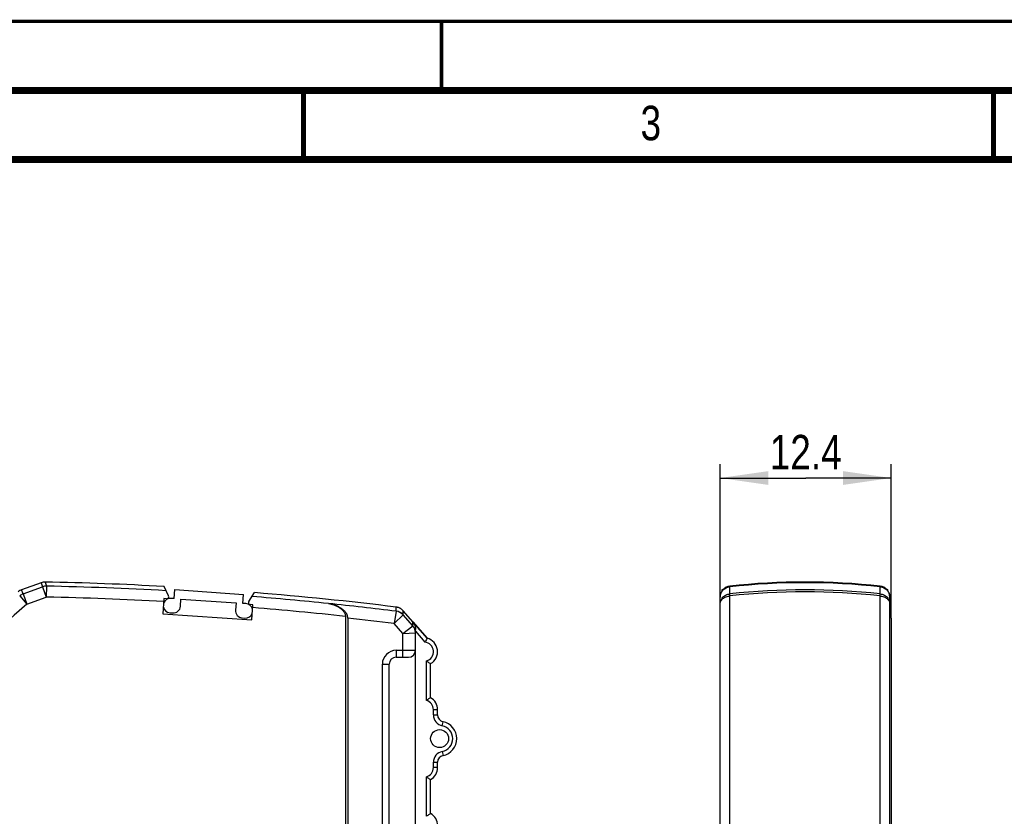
# Model space of a CAD drawing. Header units: millimetres. Extents: x 0 to 420, y 0 to 297.
# Tile 5 of 22: x 94 to 166, y 239 to 297. Entities that reach past the tile are written whole.
import ezdxf

# ---------------------------------------------------------------- set-up
doc = ezdxf.new("R2010")
doc.units = ezdxf.units.MM
doc.header["$LTSCALE"] = 23.1
doc.layers.get('0').update_dxf_attribs({"linetype": 'CONTINUOUS'})
for name, color, linetype in [('T-EM12-T00-000_DXF_DIMENSION', 7, 'CONTINUOUS'), ('T-EM12-T00-000_DXF_FORMAT', 7, 'CONTINUOUS'), ('T-EM12-T00-0DXF_CONTINUOUS_LINE', 7, 'CONTINUOUS')]:
    doc.layers.add(name, color=color, linetype=linetype)
doc.styles.get("Standard").update_dxf_attribs({"font": 'txt', "width": 0.8})
doc.dimstyles.new('DIMSTYLE_3', dxfattribs={"dimtxt": 2.5, "dimasz": 3.5, "dimexe": 1, "dimexo": 0, "dimtad": 1, "dimdec": 3, "dimdsep": 46, "dimtxsty": 'Standard', "dimblk": '_FILLED', "dimblk1": '_FILLED', "dimblk2": '_FILLED', "dimcen": 0.09, "dimclrt": 5, "dimadec": 0, "dimazin": 0, "dimtp": 0.2, "dimtm": 0.2, "dimtfac": 1, "dimtdec": 3, "dimtofl": 0, "dimtmove": 0, "dimatfit": 3, "dimldrblk": '_FILLED', "dimfxl": 1, "dimtolj": 1, "dimarcsym": 0})

# ---------------------------------------------------------------- blocks, each defined once
blk = doc.blocks.new('_FILLED')
at = {"color": 0, "linetype": 'ByBlock'}
blk.add_solid([(0, 0), (-1, 0.143), (-1, -0.143)], dxfattribs=at)
blk = doc.blocks.new('*D3')
at = {"layer": 'T-EM12-T00-000_DXF_DIMENSION', "color": 2, "linetype": 'Continuous'}
for p, q in [((145.193, 254.769), (145.193, 264.912)), ((157.593, 253.756), (157.593, 264.912)), ((145.193, 263.912), (151.393, 263.912)), ((157.593, 263.912), (151.393, 263.912))]:
    blk.add_line(p, q, dxfattribs=at)
at = {"layer": 'T-EM12-T00-000_DXF_DIMENSION', "color": 2, "linetype": 'Continuous', "xscale": 3.5, "yscale": 3.5, "zscale": 3.5, "rotation": 180}
blk.add_blockref('_FILLED', (145.193, 263.912), dxfattribs=at)
at = {"layer": 'T-EM12-T00-000_DXF_DIMENSION', "color": 2, "linetype": 'Continuous', "xscale": 3.5, "yscale": 3.5, "zscale": 3.5}
blk.add_blockref('_FILLED', (157.593, 263.912), dxfattribs=at)
at = {"layer": 'T-EM12-T00-000_DXF_DIMENSION', "color": 5, "linetype": 'Continuous', "insert": (151.393, 267.037), "char_height": 2.5, "width": 10.17857, "attachment_point": 2, "line_spacing_factor": 0.9}
blk.add_mtext('12.4', dxfattribs=at)

msp = doc.modelspace()

# ---------------------------------------------------------------- linework, layer by layer
at = {"layer": 'T-EM12-T00-000_DXF_FORMAT', "color": 9, "linetype": 'Continuous', "const_width": 0.25}
msp.add_lwpolyline([(0, 297), (420, 297)], dxfattribs=at)
at = {"layer": 'T-EM12-T00-000_DXF_FORMAT', "color": 7, "linetype": 'Continuous'}
for points, const_width in [([(125, 292), (125, 297)], 0.25), ([(415, 292), (15, 292)], 0.5), ([(115, 287), (115, 292)], 0.35), ([(165, 287), (165, 292)], 0.35), ([(410, 287), (20, 287)], 0.5)]:
    msp.add_lwpolyline(points, dxfattribs=dict(at, const_width=const_width))
at = {"layer": 'T-EM12-T00-0DXF_CONTINUOUS_LINE', "color": 7, "linetype": 'Continuous'}
for p, q in [((95.9874, 256.327), (94.5744, 255.8127)), ((105.224, 255.3801), (104.8964, 256.0517)), ((105.6209, 255.1769), (105.6662, 255.8254)), ((105.6662, 255.8254), (110.654, 255.4766)), ((110.6087, 254.8282), (110.654, 255.4766)), ((111.03, 254.9741), (111.4559, 255.6056)), ((145.3433, 255.7476), (145.3433, 255.8254)), ((145.3433, 255.8254), (145.407, 255.8254)), ((157.2796, 255.8254), (157.3433, 255.8254)), ((157.3433, 255.7476), (157.3433, 255.8254)), ((104.8892, 255.178), (104.8124, 254.0807)), ((105.0787, 255.1647), (104.8892, 255.178)), ((105.6209, 255.1769), (105.3964, 255.1926)), ((106.083, 254.6183), (106.1196, 255.1421)), ((106.1196, 255.1421), (110.1099, 254.863)), ((110.1099, 254.863), (110.0733, 254.3393)), ((110.8331, 254.8125), (110.6087, 254.8282)), ((111.3334, 254.7274), (111.1439, 254.7406)), ((116.8062, 254.815), (116.8096, 254.8144)), ((145.1933, 158.4264), (145.1933, 255.2814)), ((157.4933, 158.4264), (157.4933, 255.2814)), ((104.8124, 254.0807), (111.2567, 253.63)), ((105.3232, 254.1452), (105.5227, 254.1312)), ((111.2567, 253.63), (111.3334, 254.7274)), ((123.9974, 252.2855), (122.2231, 254.2938)), ((110.5604, 253.779), (110.7599, 253.765)), ((118.0411, 253.8848), (118.0411, 182.7074)), ((118.2143, 253.7557), (118.2143, 182.8005)), ((157.5933, 253.7557), (157.5933, 182.8005)), ((123.1143, 196.4264), (123.1143, 252.9431)), ((121.7143, 250.9264), (122.6143, 250.9264)), ((124.2143, 247.9924), (124.2143, 250.4604)), ((121.2143, 210.9264), (121.2143, 250.4264)), ((124.7143, 246.741), (124.7143, 247.1264)), ((124.7143, 242.9264), (124.7143, 243.3118)), ((124.2143, 239.5924), (124.2143, 242.0604))]:
    msp.add_line(p, q, dxfattribs=at)
at = {"layer": 'T-EM12-T00-0DXF_CONTINUOUS_LINE', "color": 9, "linetype": 'Continuous'}
for p, q in [((95.9874, 256.327), (96.0925, 256.028)), ((96.2773, 256.3751), (96.3808, 256.0765)), ((94.6862, 255.5161), (94.5744, 255.8127)), ((94.6862, 255.5161), (96.0925, 256.028)), ((94.6862, 255.5161), (94.958, 254.7694)), ((96.0925, 256.028), (96.3643, 255.2814)), ((96.3808, 256.0765), (96.3643, 255.2814)), ((145.9005, 255.5161), (145.9005, 256.028)), ((156.7861, 255.5161), (156.7861, 256.028)), ((94.4342, 255.3679), (94.958, 254.7694)), ((94.958, 254.7694), (96.3643, 255.2814)), ((145.9063, 232.5526), (145.9063, 255.3679)), ((156.7803, 232.5526), (156.7803, 255.3679)), ((121.7194, 254.2594), (121.5676, 253.3666)), ((121.7195, 254.2598), (121.7194, 254.2594)), ((121.7195, 254.2598), (121.7212, 254.5581)), ((122.2218, 253.9971), (122.2231, 254.2938)), ((121.5676, 253.3666), (122.2197, 253.995)), ((122.2043, 252.6419), (121.5676, 253.3666)), ((122.2197, 253.995), (122.2218, 253.9971)), ((122.9134, 253.2098), (122.2218, 253.9971)), ((122.9137, 253.2104), (122.9139, 253.4836)), ((122.9139, 253.4836), (123.9636, 252.2948)), ((122.2043, 252.6419), (122.9134, 253.2098)), ((122.2043, 252.6419), (123.1119, 252.6833)), ((122.2043, 250.9264), (122.2043, 252.6419)), ((122.9134, 253.2098), (122.9137, 253.2104)), ((123.1143, 252.8034), (123.8057, 252.0204)), ((121.7143, 251.4264), (121.7143, 250.9264)), ((121.7143, 251.4264), (123.1143, 251.4264)), ((123.9143, 247.7972), (123.9143, 250.6556)), ((120.7143, 210.4264), (120.7143, 250.4264)), ((120.7143, 250.4264), (121.2143, 250.4264)), ((124.4143, 246.741), (124.4143, 247.1264)), ((124.4143, 247.1264), (124.7143, 247.1264)), ((124.4143, 246.741), (124.7143, 246.741)), ((125.0543, 245.9572), (125.1143, 246.2511)), ((125.0543, 244.0956), (125.1143, 243.8017)), ((124.4143, 243.3118), (124.7143, 243.3118)), ((124.4143, 242.9264), (124.4143, 243.3118)), ((124.7143, 242.9264), (124.4143, 242.9264)), ((123.9143, 239.3972), (123.9143, 242.2556))]:
    msp.add_line(p, q, dxfattribs=at)
at = {"layer": 'T-EM12-T00-0DXF_CONTINUOUS_LINE', "color": 7, "linetype": 'Continuous'}
for points in [[(151.3433, 256.3753), (150.6735, 256.3708), (149.989, 256.3568), (149.3046, 256.3334), (148.6205, 256.3006), (147.9368, 256.2583), (147.2536, 256.2065), (146.5712, 256.1454), (145.9057, 256.0766)], [(156.7809, 256.0766), (156.114, 256.1455), (155.4316, 256.2067), (154.7484, 256.2584), (154.0647, 256.3006), (153.3806, 256.3335), (152.6962, 256.3569), (152.0117, 256.3708), (151.3433, 256.3753)], [(122.2231, 254.2938), (122.2073, 254.3111), (122.1806, 254.3383), (122.1525, 254.3642), (122.1233, 254.3888), (122.0929, 254.4119), (122.0615, 254.4336), (122.029, 254.4537), (121.9956, 254.4723), (121.9614, 254.4892), (121.9264, 254.5045), (121.8908, 254.5181), (121.8545, 254.53), (121.8177, 254.5402), (121.7804, 254.5485), (121.7428, 254.5551), (121.7212, 254.5581)]]:
    msp.add_lwpolyline(points, dxfattribs=at)
msp.add_circle((124.8643, 245.0264), 0.65, dxfattribs=at)
for centre, radius, start, end in [((96.2611, 255.5753), 0.8, 88.839578, 110.003097), ((91.2143, 6.4264), 250, 86.862733, 88.839578), ((94.8481, 255.0609), 0.8, 110.003097, 131.166943), ((91.2143, 6.4264), 250, 82.990881, 85.355885), ((145.9933, 255.2814), 0.8, 96.289356, 180), ((156.6933, 255.2814), 0.8, 0, 83.710655), ((105.3598, 254.6689), 0.525, 86, 160.13422), ((105.0892, 255.3144), 0.15, 266, 26), ((110.7965, 254.2887), 0.525, 11.86578, 86), ((111.1543, 254.8902), 0.15, 146, 266), ((105.3598, 254.6689), 0.525, 191.86578, 266), ((105.5593, 254.655), 0.525, 266, 356), ((110.597, 254.3027), 0.525, 176, 266), ((110.7965, 254.2887), 0.525, 266, 340.13422), ((123.7143, 251.3264), 1, 300, 75.55593), ((122.6143, 251.4264), 0.5, 270, 360), ((121.7143, 250.4264), 0.5, 90, 180), ((123.7143, 247.1264), 1, 0, 60), ((125.2143, 246.741), 0.5, 180, 258.463041), ((124.8643, 245.0264), 1.25, 281.536959, 78.463041), ((125.2143, 243.3118), 0.5, 101.536959, 180), ((123.7143, 242.9264), 1, 300, 360), ((123.7143, 238.7264), 1, 300, 60)]:
    msp.add_arc(centre, radius, start, end, dxfattribs=at)
at = {"layer": 'T-EM12-T00-0DXF_CONTINUOUS_LINE', "color": 9, "linetype": 'Continuous'}
for centre, radius, start, end in [((151.3432, 206.6395), 49.6876, 83.711262, 96.288741), ((94.9616, 254.7598), 0.8049, 110.008817, 130.933098), ((96.3677, 255.2717), 0.8049, 89.07364, 109.997607), ((91.2143, 6.4264), 249.7035, 86.824803, 88.814455), ((151.3432, 205.7209), 50.0918, 83.762263, 96.237751), ((151.3432, 205.4642), 50.1989, 83.782342, 96.217674), ((257.335, 69.2375), 246.553, 131.192307, 149.308303), ((91.2143, 6.4264), 248.9083, 86.854152, 88.814455), ((91.2143, 6.4264), 249.7035, 84.117492, 85.394156), ((91.2143, 6.4264), 249.7033, 82.982912, 84.116688), ((91.2143, 6.4264), 248.9083, 83.812766, 85.367091), ((121.6174, 253.4607), 0.8051, 41.57177, 82.716023), ((121.6232, 253.464), 0.8016, 41.690549, 83.096876), ((91.2143, 6.4264), 248.7987, 82.992503, 83.769908), ((122.3095, 252.6815), 0.8023, 0.121941, 41.178328), ((122.3222, 252.6835), 0.7922, 0.026109, 41.694011), ((123.7143, 251.3264), 0.7, 286.60155, 82.497804), ((121.7143, 250.4264), 1, 90, 180), ((123.7143, 247.1264), 0.7, 0, 73.39845), ((125.2143, 246.741), 0.8, 180, 258.463041), ((124.8643, 245.0264), 0.95, 281.536959, 78.463041), ((125.2143, 243.3118), 0.8, 101.536959, 180), ((123.7143, 242.9264), 0.7, 286.60155, 360)]:
    msp.add_arc(centre, radius, start, end, dxfattribs=at)
for points, knots in [([(145.1933, 255.2814), (145.1933, 255.3269), (145.2022, 255.4184), (145.2417, 255.5507), (145.306, 255.6741), (145.393, 255.7845), (145.4996, 255.8782), (145.6225, 255.9522), (145.7574, 256.004), (145.8525, 256.0228), (145.9005, 256.028)], [0, 0, 0, 0, 0.1214484, 0.2434113, 0.3663331, 0.4905223, 0.6161154, 0.7430638, 0.8711454, 1, 1, 1, 1]), ([(145.1933, 254.7694), (145.1933, 254.815), (145.2022, 254.9064), (145.2417, 255.0388), (145.306, 255.1622), (145.393, 255.2726), (145.4996, 255.3662), (145.6225, 255.4402), (145.7574, 255.4921), (145.8525, 255.5108), (145.9005, 255.5161)], [0, 0, 0, 0, 0.1214484, 0.2434113, 0.3663331, 0.4905223, 0.6161154, 0.7430638, 0.8711454, 1, 1, 1, 1]), ([(145.9063, 255.3679), (145.9045, 255.3964), (145.9019, 255.4458), (145.9004, 255.4952), (145.9005, 255.5161)], [0, 0, 0, 0, 0.5779696, 1, 1, 1, 1]), ([(145.9005, 256.028), (145.9005, 256.035), (145.9006, 256.047), (145.9013, 256.0621), (145.9026, 256.0712), (145.904, 256.0754), (145.9052, 256.0765), (145.9057, 256.0766)], [0, 0, 0, 0, 0.4214507, 0.7270692, 0.9162907, 0.9691168, 1, 1, 1, 1]), ([(156.7803, 255.3679), (156.7821, 255.3964), (156.7847, 255.4458), (156.7862, 255.4952), (156.7861, 255.5161)], [0, 0, 0, 0, 0.5779696, 1, 1, 1, 1]), ([(156.7861, 256.028), (156.7861, 256.035), (156.786, 256.047), (156.7853, 256.0621), (156.784, 256.0712), (156.7826, 256.0754), (156.7814, 256.0765), (156.7809, 256.0766)], [0, 0, 0, 0, 0.4214512, 0.72707, 0.9162919, 0.9691177, 1, 1, 1, 1]), ([(156.7861, 256.028), (156.8341, 256.0228), (156.9292, 256.004), (157.0641, 255.9522), (157.187, 255.8782), (157.2937, 255.7845), (157.3806, 255.6741), (157.4449, 255.5507), (157.4844, 255.4184), (157.4933, 255.3269), (157.4933, 255.2814)], [0, 0, 0, 0, 0.1288546, 0.2569362, 0.3838846, 0.5094777, 0.6336669, 0.7565887, 0.8785516, 1, 1, 1, 1]), ([(156.7861, 255.5161), (156.8341, 255.5108), (156.9292, 255.4921), (157.0641, 255.4402), (157.187, 255.3662), (157.2937, 255.2726), (157.3806, 255.1622), (157.4449, 255.0388), (157.4844, 254.9064), (157.4933, 254.815), (157.4933, 254.7694)], [0, 0, 0, 0, 0.1288546, 0.2569362, 0.3838846, 0.5094777, 0.6336669, 0.7565887, 0.8785516, 1, 1, 1, 1]), ([(145.1933, 254.7694), (145.1933, 254.8062), (145.2025, 254.8808), (145.2431, 254.988), (145.3087, 255.0874), (145.429, 255.2078), (145.6292, 255.3203), (145.8115, 255.3601), (145.9063, 255.3679)], [0, 0, 0, 0, 0.108419, 0.219484, 0.3353322, 0.4572624, 0.719135, 1, 1, 1, 1]), ([(156.7803, 255.3679), (156.8751, 255.3601), (157.0574, 255.3203), (157.2576, 255.2078), (157.3779, 255.0874), (157.4435, 254.988), (157.4841, 254.8808), (157.4933, 254.8062), (157.4933, 254.7694)], [0, 0, 0, 0, 0.280865, 0.5427376, 0.6646678, 0.780516, 0.891581, 1, 1, 1, 1]), ([(123.1119, 252.6833), (123.1125, 252.6833), (123.1132, 252.6833), (123.1143, 252.6836), (123.1143, 252.6838)], [0, 0, 0, 0, 0.7215413, 1, 1, 1, 1])]:
    msp.add_open_spline(points, degree=3, knots=knots, dxfattribs=at)
at = {"layer": 'T-EM12-T00-0DXF_CONTINUOUS_LINE', "color": 7, "linetype": 'Continuous'}
for points, knots in [([(118.2143, 253.7557), (118.2143, 253.7986), (118.2038, 253.8841), (118.1619, 254.0045), (118.1012, 254.1139), (118.0036, 254.2435), (117.8591, 254.3811), (117.6657, 254.5145), (117.4609, 254.6216), (117.2486, 254.7065), (117.0312, 254.7713), (116.8837, 254.8021), (116.8096, 254.8144)], [0, 0, 0, 0, 0.0683058, 0.1356712, 0.2017452, 0.2665924, 0.3932503, 0.5172423, 0.6394472, 0.7604168, 0.8805131, 1, 1, 1, 1]), ([(116.8096, 254.8144), (116.8746, 254.8035), (117.004, 254.7763), (117.1945, 254.7193), (117.3807, 254.6447), (117.5603, 254.5506), (117.7298, 254.4335), (117.8565, 254.3127), (117.942, 254.199), (117.9952, 254.103), (118.0319, 253.9974), (118.0411, 253.9224), (118.0411, 253.8848)], [0, 0, 0, 0, 0.1194844, 0.23958, 0.3605488, 0.4827534, 0.6067444, 0.7334042, 0.7982542, 0.864329, 0.9316953, 1, 1, 1, 1]), ([(157.5933, 253.7557), (157.5933, 253.835), (157.5738, 253.9854), (157.5231, 254.1275), (157.4934, 254.1916)], [0, 0, 0, 0, 0.5290137, 1, 1, 1, 1]), ([(122.9139, 253.4836), (122.9444, 253.4481), (122.9999, 253.3709), (123.0633, 253.2408), (123.1046, 253.0967), (123.1143, 252.995), (123.1143, 252.9431)], [0, 0, 0, 0, 0.2388463, 0.4824661, 0.7350259, 1, 1, 1, 1]), ([(123.9636, 252.2948), (123.9589, 252.287), (123.9039, 252.1969), (123.8511, 252.1055), (123.8057, 252.0204)], [0, 0, 0, 0, 0.0860332, 1, 1, 1, 1]), ([(123.9143, 250.6556), (123.9793, 250.6072), (124.0786, 250.5407), (124.1811, 250.4796), (124.2143, 250.4604)], [0, 0, 0, 0, 0.6784437, 1, 1, 1, 1]), ([(124.2143, 247.9924), (124.1811, 247.9732), (124.0786, 247.9121), (123.9793, 247.8456), (123.9143, 247.7972)], [0, 0, 0, 0, 0.3215563, 1, 1, 1, 1]), ([(123.9143, 242.2556), (123.9793, 242.2072), (124.0786, 242.1407), (124.1811, 242.0796), (124.2143, 242.0604)], [0, 0, 0, 0, 0.6784437, 1, 1, 1, 1]), ([(124.2143, 239.5924), (124.1811, 239.5732), (124.0786, 239.5121), (123.9793, 239.4456), (123.9143, 239.3972)], [0, 0, 0, 0, 0.3215563, 1, 1, 1, 1])]:
    msp.add_open_spline(points, degree=3, knots=knots, dxfattribs=at)

# ---------------------------------------------------------------- texts
at = {"layer": 'T-EM12-T00-000_DXF_FORMAT', "color": 5, "linetype": 'Continuous', "insert": (139.4276, 290.8879), "char_height": 2.5, "width": 2.678571, "attachment_point": 1, "line_spacing_factor": 0.9}
msp.add_mtext('3', dxfattribs=at)

# ---------------------------------------------------------------- dimensions: what is measured, and where the dimension line sits
at = {"layer": 'T-EM12-T00-000_DXF_DIMENSION', "color": 2, "linetype": 'Continuous'}
dim = msp.add_linear_dim(base=(157.5933, 263.912), p1=(145.1933, 254.7694), p2=(157.5933, 253.7557), dimstyle='DIMSTYLE_3', dxfattribs=at)
dim.commit()
dim.dimension.update_dxf_attribs({"geometry": '*D3', "text_midpoint": (151.0362, 263.912), "dimtype": 160})

doc.saveas('drawing.dxf')
